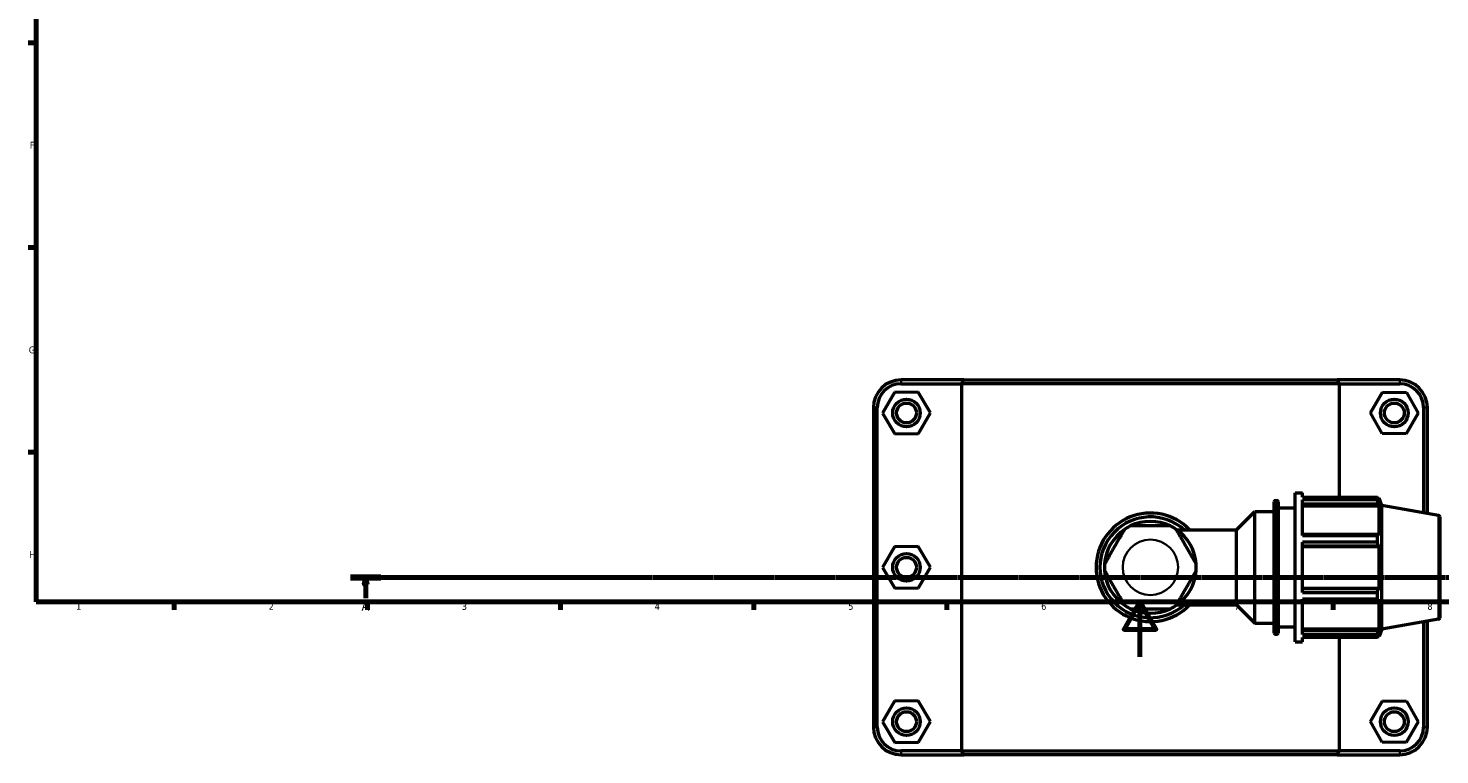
# Model space of a CAD drawing. Header units: millimetres. Extents: x 0 to 904, y -35 to 1297.
# Tile 1 of 7: x 17 to 529, y -35 to 228. Entities that reach past the tile are written whole.
import ezdxf

# ---------------------------------------------------------------- set-up
doc = ezdxf.new("R2010")
doc.units = ezdxf.units.MM
doc.linetypes.add('CHAIN', pattern=[0.7087, 0.4724, -0.0591, 0.1181, -0.0591])
for name, color, linetype, lineweight in [('Border (ISO)', 7, 'Continuous', 70), ('Section Line (ISO)', 7, 'CHAIN', 70), ('Visible (ISO)', 7, 'Continuous', 50), ('Visible Narrow (ISO)', 7, 'Continuous', 35)]:
    doc.layers.add(name, color=color, linetype=linetype, lineweight=lineweight)
doc.styles.add('Label Text (ISO)', font='tahoma.ttf')
doc.styles.add('Note Text (ISO)', font='tahoma.ttf')

# ---------------------------------------------------------------- blocks, each defined once
blk = doc.blocks.new('Borders Default Border')
at = {"layer": 'Border (ISO)'}
for p, q in [((20, 222.75), (17.1, 222.75)), ((20, 148.5), (17.1, 148.5)), ((20, 74.25), (17.1, 74.25)), ((70.08, 20), (70.08, 17.1)), ((140.17, 20), (140.17, 17.1)), ((210.25, 20), (210.25, 17.1)), ((280.33, 20), (280.33, 17.1)), ((350.42, 20), (350.42, 17.1)), ((490.58, 20), (490.58, 17.1))]:
    blk.add_line(p, q, dxfattribs=at)
at = {"layer": 'Border (ISO)', "flags": 128}
for points in [[(20, 20), (20, 574), (821, 574), (821, 20), (20, 20)], [(420.5, 0), (420.5, 20), (414.73, 10), (426.27, 10), (420.5, 20)]]:
    blk.add_lwpolyline(points, dxfattribs=at)
at = {"layer": 'Border (ISO)', "color": 232, "true_color": 0xca0064, "char_height": 2.5, "attachment_point": 7, "style": 'Note Text (ISO)'}
for s, insert in [('F', (17.7, 184.38)), ('G', (17.31, 110.08)), ('H', (17.44, 35.88)), ('1', (34.48, 17.1)), ('2', (104.37, 17.1)), ('3', (174.43, 17.05)), ('4', (244.42, 17.1)), ('5', (314.64, 17.05)), ('6', (384.66, 17.05)), ('7', (454.77, 17.1)), ('8', (524.81, 17.04))]:
    blk.add_mtext(s, dxfattribs=dict(at, insert=insert))
blk = doc.blocks.new('2dTransSection0')
at = {"layer": 'Section Line (ISO)', "linetype": 'CHAIN'}
blk.add_line((134.02, 28.8), (727.3, 28.8), dxfattribs=at)
at = {"layer": 'Section Line (ISO)', "linetype": 'Continuous', "lineweight": 140}
blk.add_line((134.02, 28.8), (145.06, 28.8), dxfattribs=at)
at = {"layer": 'Section Line (ISO)', "linetype": 'Continuous'}
for p, q in [((139.54, 28.8), (139.04, 26.3)), ((139.04, 26.3), (140.04, 26.3)), ((139.54, 26.3), (139.54, 28.8)), ((140.04, 26.3), (139.54, 28.8)), ((139.54, 21.35), (139.54, 26.3))]:
    blk.add_line(p, q, dxfattribs=at)
at = {"layer": 'Section Line (ISO)', "linetype": 'Continuous', "flags": 128}
blk.add_lwpolyline([(140.04, 26.3), (139.54, 28.8), (139.04, 26.3), (140.04, 26.3)], dxfattribs=at)
at = {"layer": 'Section Line (ISO)'}
blk.add_solid([(140.04, 26.3), (139.54, 28.8), (139.04, 26.3), (140.04, 26.3)], dxfattribs=at)
at = {"layer": 'Section Line (ISO)', "insert": (138.05, 16.8), "char_height": 3.5, "attachment_point": 7, "style": 'Label Text (ISO)'}
blk.add_mtext('A', dxfattribs=at)

msp = doc.modelspace()

# ---------------------------------------------------------------- linework, layer by layer
at = {"layer": 'Visible (ISO)'}
for p, q in [((356.5583, 100.5103), (333.8312, 100.5103)), ((333.8312, 99.1103), (355.6955, 99.1103)), ((492.8669, 99.1103), (355.6955, 99.1103)), ((355.6955, 99.1103), (355.6955, -34.0897)), ((356.5583, 100.5103), (492.0042, 100.5103)), ((514.7312, 100.5103), (492.0042, 100.5103)), ((492.8669, 99.1103), (514.7312, 99.1103)), ((492.8669, 57.9154), (492.8669, 99.1103)), ((331.411, 95.987), (327.1211, 88.4639)), ((340.0711, 96.0334), (331.411, 95.987)), ((344.4413, 88.5567), (340.0711, 96.0334)), ((504.1211, 88.5567), (508.4913, 96.0334)), ((508.4913, 96.0334), (517.1515, 95.987)), ((517.1515, 95.987), (521.4413, 88.4639)), ((323.7812, 90.4603), (323.7812, -25.4397)), ((325.1812, -25.4397), (325.1812, 90.4603)), ((327.1211, 88.4639), (331.4913, 80.9872)), ((340.1515, 81.0336), (344.4413, 88.5567)), ((508.411, 81.0336), (504.1211, 88.5567)), ((521.4413, 88.4639), (517.0711, 80.9872)), ((523.3812, 90.4603), (523.3812, 52.3007)), ((524.7812, 52.0538), (524.7812, 90.4603)), ((331.4913, 80.9872), (340.1515, 81.0336)), ((517.0711, 80.9872), (508.411, 81.0336)), ((469.6812, 56.8103), (470.1812, 56.8103)), ((476.7812, 5.5103), (476.7812, 59.5103)), ((476.7812, 59.5103), (479.4812, 59.5103)), ((479.4812, 57.9154), (479.4812, 59.5103)), ((479.4812, 57.9154), (506.6262, 57.9154)), ((479.4812, 44.0098), (479.4812, 56.939)), ((506.6262, 56.939), (479.4812, 56.939)), ((506.6262, 56.939), (506.6262, 57.9154)), ((506.7975, 57.6203), (507.3141, 57.6203)), ((507.3141, 56.4582), (507.0193, 57.2307)), ((507.3141, 56.4582), (507.3141, 57.6203)), ((508.2812, 54.9632), (507.3141, 57.6203)), ((455.5622, 46.1413), (462.1812, 52.7603)), ((462.1812, 12.2603), (462.1812, 52.7603)), ((462.1812, 52.7603), (469.1812, 52.7603)), ((469.1812, 8.7103), (469.1812, 56.3103)), ((470.6812, 56.3103), (470.6812, 8.7103)), ((470.6812, 54.1103), (476.7812, 54.1103)), ((479.4812, 55.5016), (507.0193, 55.5016)), ((479.4812, 54.7832), (507.3141, 54.7832)), ((507.0193, 55.5016), (507.3141, 54.7832)), ((507.3141, 44.1048), (507.3141, 54.7832)), ((508.2812, 10.0575), (508.2812, 54.9632)), ((528.868, 51.3332), (508.2812, 54.9632)), ((433.8601, 46.1413), (455.5622, 46.1413)), ((455.5622, 18.8794), (455.5622, 46.1413)), ((529.2812, 50.8408), (529.2812, 14.1799)), ((507.0193, 44.4789), (479.4812, 44.4789)), ((479.4812, 44.0098), (506.6262, 44.0098)), ((479.4812, 23.368), (479.4812, 41.6527)), ((506.6262, 41.6527), (479.4812, 41.6527)), ((506.6262, 41.6527), (506.6262, 44.0098)), ((507.3141, 44.1048), (507.0193, 44.4789)), ((331.411, 39.987), (327.1211, 32.4639)), ((340.0711, 40.0334), (331.411, 39.987)), ((344.4413, 32.5567), (340.0711, 40.0334)), ((479.4812, 40.3046), (507.0193, 40.3046)), ((479.4812, 40.061), (507.3141, 40.061)), ((507.0193, 40.3046), (507.3141, 40.061)), ((507.3141, 24.9596), (507.3141, 40.061)), ((327.1211, 32.4639), (331.4913, 24.9872)), ((340.1515, 25.0336), (344.4413, 32.5567)), ((331.4913, 24.9872), (340.1515, 25.0336)), ((479.4812, 24.9596), (507.3141, 24.9596)), ((507.0193, 24.716), (479.4812, 24.716)), ((479.4812, 23.368), (506.6262, 23.368)), ((479.4812, 8.0816), (479.4812, 21.0109)), ((506.6262, 21.0109), (479.4812, 21.0109)), ((479.4812, 20.5418), (507.0193, 20.5418)), ((506.6262, 21.0109), (506.6262, 23.368)), ((507.3141, 24.9596), (507.0193, 24.716)), ((507.0193, 20.5418), (507.3141, 20.9158)), ((507.3141, 10.2375), (507.3141, 20.9158)), ((433.8601, 18.8794), (455.5622, 18.8794)), ((455.5622, 18.8794), (462.1812, 12.2603)), ((462.1812, 12.2603), (469.1812, 12.2603)), ((470.6812, 10.9103), (476.7812, 10.9103)), ((528.868, 13.6875), (508.2812, 10.0575)), ((523.3812, 12.72), (523.3812, -25.4397)), ((524.7812, -25.4397), (524.7812, 12.9669)), ((469.6812, 8.2103), (470.1812, 8.2103)), ((476.7812, 5.5103), (479.4812, 5.5103)), ((479.4812, 10.2375), (507.3141, 10.2375)), ((507.0193, 9.519), (479.4812, 9.519)), ((479.4812, 8.0816), (506.6262, 8.0816)), ((479.4812, 5.5103), (479.4812, 7.1053)), ((506.6262, 7.1053), (479.4812, 7.1053)), ((492.8669, -34.0897), (492.8669, 7.1053)), ((506.6262, 7.1053), (506.6262, 8.0816)), ((506.7975, 7.4003), (507.3141, 7.4003)), ((507.3141, 10.2375), (507.0193, 9.519)), ((507.0193, 7.79), (507.3141, 8.5625)), ((508.2812, 10.0575), (507.3141, 7.4003)), ((507.3141, 7.4003), (507.3141, 8.5625)), ((331.411, -16.013), (327.1211, -23.5361)), ((340.0711, -15.9666), (331.411, -16.013)), ((344.4413, -23.4433), (340.0711, -15.9666)), ((504.1211, -23.4433), (508.4913, -15.9666)), ((508.4913, -15.9666), (517.1515, -16.013)), ((517.1515, -16.013), (521.4413, -23.5361)), ((327.1211, -23.5361), (331.4913, -31.0128)), ((340.1515, -30.9664), (344.4413, -23.4433)), ((508.411, -30.9664), (504.1211, -23.4433)), ((521.4413, -23.5361), (517.0711, -31.0128)), ((331.4913, -31.0128), (340.1515, -30.9664)), ((355.6955, -34.0897), (333.8312, -34.0897)), ((333.8312, -35.4897), (356.5583, -35.4897)), ((355.6955, -34.0897), (492.8669, -34.0897)), ((492.0042, -35.4897), (356.5583, -35.4897)), ((492.0042, -35.4897), (514.7312, -35.4897)), ((514.7312, -34.0897), (492.8669, -34.0897)), ((517.0711, -31.0128), (508.411, -30.9664))]:
    msp.add_line(p, q, dxfattribs=at)
for centre, radius in [((335.7812, 88.5103), 5), ((512.7812, 88.5103), 5), ((335.7812, 88.5103), 3.6), ((512.7812, 88.5103), 3.6), ((335.7812, 32.5103), 5), ((335.7812, 32.5103), 3.6), ((335.7812, -23.4897), 5), ((335.7812, -23.4897), 3.6), ((512.7812, -23.4897), 5), ((512.7812, -23.4897), 3.6)]:
    msp.add_circle(centre, radius, dxfattribs=at)
for centre, radius, start, end in [((333.8312, 90.4603), 10.05, 90, 180), ((333.8312, 90.4603), 8.65, 90, 180), ((514.7312, 90.4603), 10.05, 0, 90), ((514.7312, 90.4603), 8.65, 0, 90), ((469.6812, 56.3103), 0.5, 90, 180), ((470.1812, 56.3103), 0.5, 0, 90), ((424.2812, 32.5103), 19.6892, 43.813061, 316.186939), ((528.7812, 50.8408), 0.5, 0, 80), ((424.2812, 32.5103), 18.2891, 48.185092, 311.814908), ((424.2812, 32.5103), 16.66, 124.205091, 175.794909), ((424.2812, 32.5103), 16.66, 115.794909, 124.205091), ((424.2812, 32.5103), 16.66, 64.205091, 115.794909), ((424.2812, 32.5103), 16.6601, 55.794909, 64.205091), ((424.2812, 32.5103), 16.66, 4.205091, 55.794909), ((424.2812, 32.5103), 16.66, 175.794909, 184.205091), ((424.2812, 32.5103), 16.66, 184.205091, 235.794909), ((424.2812, 32.5103), 16.66, 304.205091, 355.794909), ((424.2812, 32.5103), 16.66, 355.794909, 4.205091), ((424.2812, 32.5103), 16.66, 235.794909, 244.205091), ((424.2812, 32.5103), 16.66, 244.205091, 295.794909), ((424.2812, 32.5103), 16.66, 295.794909, 304.205091), ((528.7812, 14.1799), 0.5, 280, 0), ((469.6812, 8.7103), 0.5, 180, 270), ((470.1812, 8.7103), 0.5, 270, 0), ((333.8312, -25.4397), 10.05, 180, 270), ((333.8312, -25.4397), 8.65, 180, 270), ((514.7312, -25.4397), 10.05, 270, 0), ((514.7312, -25.4397), 8.65, 270, 0)]:
    msp.add_arc(centre, radius, start, end, dxfattribs=at)
for points in [[(356.5583, 100.5103), (356.2691, 100.0442), (355.9816, 99.5774), (355.6955, 99.1103)], [(492.0042, 100.5103), (492.2933, 100.0442), (492.5809, 99.5774), (492.8669, 99.1103)], [(356.5583, -35.4897), (356.2691, -35.0235), (355.9816, -34.5568), (355.6955, -34.0897)], [(492.0042, -35.4897), (492.2933, -35.0235), (492.5809, -34.5568), (492.8669, -34.0897)]]:
    msp.add_open_spline(points, degree=3, dxfattribs=at)
for points, weights in [([(506.6262, 57.9154), (506.8306, 57.566), (507.0193, 57.2307)], [1, 1.00202122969, 1.00322691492]), ([(507.0193, 55.5016), (506.8306, 56.2057), (506.6262, 56.939)], [1.00322691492, 1.00202122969, 1]), ([(506.6262, 44.0098), (506.8306, 44.2491), (507.0193, 44.4789)], [1, 1.00202122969, 1.00322691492]), ([(507.0193, 40.3046), (506.8306, 40.9649), (506.6262, 41.6527)], [1.00322691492, 1.00202122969, 1]), ([(506.6262, 23.368), (506.8306, 24.0558), (507.0193, 24.716)], [1, 1.00202122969, 1.00322691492]), ([(507.0193, 20.5418), (506.8306, 20.7715), (506.6262, 21.0109)], [1.00322691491, 1.00202122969, 1]), ([(506.6262, 8.0816), (506.8306, 8.815), (507.0193, 9.519)], [1, 1.00202122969, 1.00322691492]), ([(507.0193, 7.79), (506.8306, 7.4546), (506.6262, 7.1053)], [1.00322691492, 1.00202122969, 1])]:
    msp.add_rational_spline(points, weights, degree=2, dxfattribs=at)
for points in [[(414.9157, 46.2887), (414.9157, 46.2887), (414.8804, 46.2276), (414.7591, 46.0175), (414.6405, 45.8122), (414.343, 45.2968), (414.0858, 44.8514), (413.661, 44.1156), (413.4211, 43.7), (412.9252, 42.841), (412.5984, 42.2752), (411.9349, 41.1259), (411.5981, 40.5426), (410.9835, 39.4781), (410.6468, 38.8948), (409.9832, 37.7455), (409.6565, 37.1796), (409.1606, 36.3207), (408.9207, 35.9051), (408.4959, 35.1693), (408.2387, 34.7239), (407.9411, 34.2085), (407.8226, 34.0031), (407.7013, 33.793), (407.666, 33.732), (407.666, 33.732)], [(431.5309, 47.5103), (431.5309, 47.5103), (431.4603, 47.5103), (431.2177, 47.5103), (430.9806, 47.5103), (430.3855, 47.5103), (429.8712, 47.5103), (429.0215, 47.5103), (428.5417, 47.5103), (427.5499, 47.5103), (426.8964, 47.5103), (425.5693, 47.5103), (424.8958, 47.5103), (423.6666, 47.5103), (422.9931, 47.5103), (421.666, 47.5103), (421.0126, 47.5103), (420.0208, 47.5103), (419.5409, 47.5103), (418.6913, 47.5103), (418.1769, 47.5103), (417.5818, 47.5103), (417.3447, 47.5103), (417.1021, 47.5103), (417.0316, 47.5103), (417.0316, 47.5103)], [(440.8964, 33.732), (440.8964, 33.732), (440.8612, 33.793), (440.7399, 34.0031), (440.6213, 34.2085), (440.3237, 34.7239), (440.0666, 35.1693), (439.6418, 35.9051), (439.4018, 36.3207), (438.9059, 37.1796), (438.5792, 37.7455), (437.9157, 38.8948), (437.5789, 39.4781), (436.9643, 40.5426), (436.6275, 41.1259), (435.964, 42.2752), (435.6373, 42.841), (435.1414, 43.7), (434.9014, 44.1156), (434.4766, 44.8514), (434.2195, 45.2968), (433.9219, 45.8122), (433.8033, 46.0175), (433.682, 46.2276), (433.6468, 46.2887), (433.6468, 46.2887)], [(407.666, 31.2887), (407.666, 31.2887), (407.7013, 31.2276), (407.8226, 31.0175), (407.9411, 30.8122), (408.2387, 30.2968), (408.4959, 29.8514), (408.9207, 29.1156), (409.1606, 28.7), (409.6565, 27.841), (409.9832, 27.2752), (410.6468, 26.1259), (410.9835, 25.5426), (411.5981, 24.4781), (411.9349, 23.8948), (412.5984, 22.7455), (412.9252, 22.1796), (413.4211, 21.3207), (413.661, 20.9051), (414.0858, 20.1693), (414.343, 19.7239), (414.6405, 19.2085), (414.7591, 19.0031), (414.8804, 18.793), (414.9157, 18.732), (414.9157, 18.732)], [(433.6468, 18.732), (433.6468, 18.732), (433.682, 18.793), (433.8033, 19.0031), (433.9219, 19.2085), (434.2195, 19.7239), (434.4766, 20.1693), (434.9014, 20.9051), (435.1414, 21.3207), (435.6373, 22.1796), (435.964, 22.7455), (436.6275, 23.8948), (436.9643, 24.4781), (437.5789, 25.5426), (437.9157, 26.1259), (438.5792, 27.2752), (438.9059, 27.841), (439.4018, 28.7), (439.6418, 29.1156), (440.0666, 29.8514), (440.3237, 30.2968), (440.6213, 30.8122), (440.7399, 31.0175), (440.8612, 31.2276), (440.8964, 31.2887), (440.8964, 31.2887)], [(417.0316, 17.5103), (417.0316, 17.5103), (417.1021, 17.5103), (417.3447, 17.5103), (417.5818, 17.5103), (418.1769, 17.5103), (418.6913, 17.5103), (419.5409, 17.5103), (420.0208, 17.5103), (421.0126, 17.5103), (421.666, 17.5103), (422.9931, 17.5103), (423.6666, 17.5103), (424.8958, 17.5103), (425.5693, 17.5103), (426.8964, 17.5103), (427.5499, 17.5103), (428.5417, 17.5103), (429.0215, 17.5103), (429.8712, 17.5103), (430.3855, 17.5103), (430.9806, 17.5103), (431.2177, 17.5103), (431.4603, 17.5103), (431.5309, 17.5103), (431.5309, 17.5103)]]:
    msp.add_open_spline(points, degree=3, knots=[0.87710477, 0.87710477, 0.87710477, 0.87710477, 0.97460142, 0.97460142, 1.08951286, 1.08951286, 1.2537303, 1.2537303, 1.38544937, 1.38544937, 1.56982946, 1.56982946, 1.75420955, 1.75420955, 1.93858964, 1.93858964, 2.12296973, 2.12296973, 2.25468879, 2.25468879, 2.41890624, 2.41890624, 2.53381768, 2.53381768, 2.63131432, 2.63131432, 2.63131432, 2.63131432], dxfattribs=at)
at = {"layer": 'Visible Narrow (ISO)'}
for p, q in [((333.8312, 99.1803), (333.8312, 100.4403)), ((514.7312, 99.1803), (514.7312, 100.4403)), ((325.1112, 90.4603), (323.8512, 90.4603)), ((523.4512, 90.4603), (524.7112, 90.4603)), ((469.6812, 56.5112), (469.6812, 8.5095)), ((470.1812, 8.5095), (470.1812, 56.5112)), ((528.868, 13.9192), (528.868, 51.1014)), ((325.1112, -25.4397), (323.8512, -25.4397)), ((523.4512, -25.4397), (524.7112, -25.4397)), ((333.8312, -34.1597), (333.8312, -35.4197)), ((514.7312, -34.1597), (514.7312, -35.4197))]:
    msp.add_line(p, q, dxfattribs=at)
msp.add_circle((424.2812, 32.5103), 10.0601, dxfattribs=at)

# ---------------------------------------------------------------- block references
msp.add_blockref('Borders Default Border', (0, 0))
at = {"layer": 'Section Line (ISO)'}
msp.add_blockref('2dTransSection0', (0, 0), dxfattribs=at)

doc.saveas('drawing.dxf')
